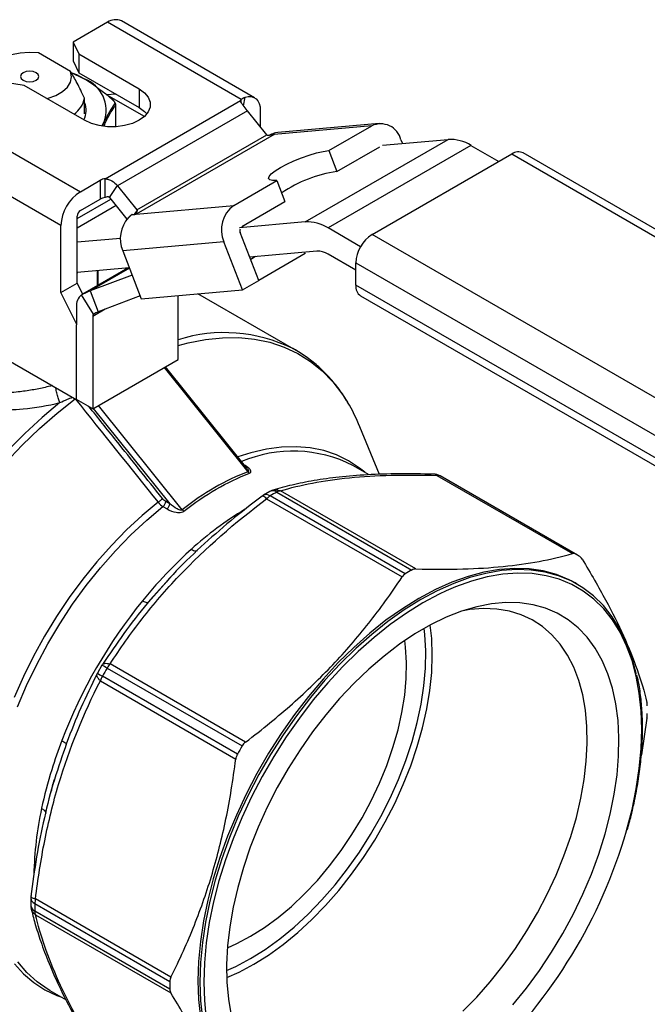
# Model space of a CAD drawing. Header units: inches. Extents: x 1 to 43, y 1 to 33.
# Tile 13 of 14: x 37.3 to 40, y 26.4 to 30.6. Entities that reach past the tile are written whole.
import ezdxf

# ---------------------------------------------------------------- set-up
doc = ezdxf.new("R2010")
doc.units = ezdxf.units.IN
doc.header["$LTSCALE"] = 4
doc.header["$MEASUREMENT"] = 0

msp = doc.modelspace()

# ---------------------------------------------------------------- linework, layer by layer
for p, q in [((37.6544, 30.5765), (37.5071, 30.4915)), ((38.2269, 30.246), (37.6544, 30.5765)), ((38.2841, 30.2529), (37.7134, 30.5824)), ((37.5071, 30.4915), (37.5307, 30.4408)), ((37.5071, 30.4915), (37.5071, 30.4112)), ((37.496, 30.3656), (37.3582, 30.4452)), ((37.5307, 30.4408), (37.7896, 30.2914)), ((37.5307, 30.4408), (37.5307, 30.3605)), ((37.5071, 30.4112), (37.5307, 30.3605)), ((37.4955, 30.3631), (37.5545, 30.3343)), ((37.5307, 30.3605), (37.7896, 30.211)), ((37.2968, 30.3058), (37.209, 30.3194)), ((37.5557, 30.1564), (37.2968, 30.3058)), ((37.6904, 30.2682), (37.65, 30.2662)), ((37.8121, 30.1726), (37.65, 30.2662)), ((37.7896, 30.2914), (37.7896, 30.211)), ((37.5558, 30.1837), (37.5558, 30.2507)), ((37.6436, 29.9056), (38.2241, 30.2407)), ((37.688, 30.219), (37.6893, 30.2236)), ((37.6893, 30.1289), (37.6893, 30.2253)), ((38.2269, 30.2343), (38.2269, 30.246)), ((38.237, 30.2183), (38.2435, 30.2553)), ((36.9671, 30.1798), (37.5378, 29.8503)), ((37.688, 30.219), (37.688, 30.1288)), ((38.254, 30.1968), (37.6972, 29.8754)), ((38.337, 30.0935), (38.254, 30.1968)), ((38.3086, 30.1988), (38.3086, 30.1288)), ((37.6299, 30.1317), (37.6401, 30.1498)), ((37.6401, 30.1498), (37.633, 30.1332)), ((38.8174, 30.1426), (38.3835, 30.1038)), ((38.3676, 30.0951), (37.7762, 29.7537)), ((38.7862, 30.1326), (38.3676, 30.0951)), ((38.3835, 30.1038), (38.3742, 30.1023)), ((38.6024, 30.0265), (38.7862, 30.1326)), ((37.7802, 29.7721), (38.337, 30.0935)), ((38.3552, 30.094), (38.3502, 30.0936)), ((38.5016, 29.7209), (39.1141, 30.0745)), ((38.8321, 30.0493), (39.1141, 30.0745)), ((38.9115, 30.0732), (38.9178, 30.057)), ((37.4543, 29.7057), (36.8836, 30.0351)), ((39.2115, 30.0484), (38.5991, 29.6948)), ((38.6024, 30.0265), (38.6372, 29.9368)), ((38.6372, 29.9368), (38.821, 30.0429)), ((38.7876, 29.6664), (39.3862, 30.0119)), ((39.2115, 30.0484), (39.3305, 29.9797)), ((39.3862, 30.0119), (41.6021, 28.7326)), ((41.6514, 28.7375), (39.4354, 30.0168)), ((37.5378, 29.8503), (37.6225, 29.8992)), ((37.6225, 29.8992), (37.6225, 29.8189)), ((37.6436, 29.8252), (37.6436, 29.9056)), ((38.1948, 29.7912), (38.3797, 29.8979)), ((38.3797, 29.8979), (38.4145, 29.8082)), ((37.6622, 29.826), (37.6963, 29.8764)), ((37.6972, 29.8754), (37.7802, 29.7721)), ((37.5239, 29.7354), (37.6681, 29.8187)), ((37.5378, 29.77), (37.6225, 29.8189)), ((37.6624, 29.8259), (37.7374, 29.7326)), ((38.2296, 29.7015), (38.4145, 29.8082)), ((37.6907, 29.7906), (37.5239, 29.6943)), ((37.7805, 29.7718), (37.7683, 29.753)), ((37.7762, 29.7537), (38.1948, 29.7912)), ((37.5239, 29.4588), (37.5239, 29.7459)), ((37.7592, 29.7522), (37.7705, 29.7532)), ((37.7704, 29.755), (37.7705, 29.7532)), ((37.7705, 29.7532), (37.7762, 29.7537)), ((38.5016, 29.7209), (38.2197, 29.6957)), ((37.4543, 29.4186), (37.4543, 29.7057)), ((38.3023, 29.4702), (38.2226, 29.6755)), ((38.7384, 29.6144), (38.5991, 29.6948)), ((37.7092, 29.6501), (37.5239, 29.6335)), ((38.153, 29.6353), (37.7191, 29.5965)), ((38.2327, 29.43), (38.153, 29.6353)), ((41.0036, 28.3871), (38.7876, 29.6664)), ((37.7191, 29.5965), (37.7987, 29.3912)), ((38.5504, 29.5954), (38.2637, 29.5697)), ((38.5012, 29.585), (38.4989, 29.5908)), ((38.2885, 29.572), (38.2675, 29.5599)), ((38.5012, 29.585), (38.3021, 29.4701)), ((38.718, 29.5137), (38.5991, 29.5823)), ((38.718, 29.5458), (40.934, 28.2666)), ((38.718, 29.4494), (38.718, 29.5458)), ((37.7474, 29.5236), (37.5239, 29.5036)), ((37.5239, 29.5022), (37.527, 29.5039)), ((37.741, 29.523), (37.548, 29.4116)), ((37.7479, 29.5223), (37.5798, 29.4253)), ((37.6102, 29.5113), (37.6102, 29.4475)), ((37.6144, 29.4499), (37.6144, 29.5117)), ((37.7592, 29.493), (37.5798, 29.4253)), ((38.2327, 29.43), (38.3023, 29.4702)), ((37.4543, 29.4186), (37.5239, 29.4588)), ((37.5476, 29.411), (37.5239, 29.4588)), ((37.5798, 29.4253), (37.6146, 29.3356)), ((37.7987, 29.3912), (38.2327, 29.43)), ((40.934, 28.1701), (38.718, 29.4494)), ((37.5212, 29.2838), (37.4543, 29.4186)), ((37.5944, 29.3247), (37.5431, 29.4086)), ((37.794, 29.4033), (37.6146, 29.3356)), ((37.9562, 29.1311), (37.9562, 29.4053)), ((38.4623, 29.1697), (38.041, 29.4128)), ((38.7384, 29.4043), (40.9544, 28.1251)), ((37.5212, 29.3561), (37.5212, 29.2792)), ((37.6441, 29.3467), (37.5908, 29.316)), ((37.5908, 29.316), (37.5908, 28.9202)), ((37.5215, 29.279), (37.5212, 29.2792)), ((37.5215, 28.9601), (37.5215, 29.279)), ((38.4623, 29.1697), (38.4479, 29.1777)), ((37.1898, 29.1497), (37.5225, 28.9577)), ((37.5908, 28.9202), (37.9562, 29.1311)), ((37.8964, 29.0966), (38.2559, 28.6494)), ((38.2511, 28.6653), (37.9019, 29.0998)), ((37.5908, 28.9202), (37.5215, 28.9601)), ((37.5225, 28.9596), (37.5225, 28.9577)), ((37.5241, 28.9586), (37.5225, 28.9577)), ((37.5923, 28.9211), (37.9207, 28.5126)), ((37.9742, 28.4868), (37.6147, 28.934)), ((38.819, 28.6382), (38.7356, 28.8421)), ((38.7749, 28.6369), (38.7058, 28.6768)), ((39.0657, 28.6342), (39.6458, 28.2992)), ((39.6573, 28.2978), (39.0788, 28.6318)), ((39.6673, 28.2922), (39.0888, 28.6262)), ((38.3501, 28.5655), (38.3217, 28.5492)), ((38.3359, 28.5337), (38.9161, 28.1988)), ((38.9298, 28.2123), (38.3513, 28.5462)), ((38.3796, 28.5626), (38.9581, 28.2286)), ((38.9751, 28.2329), (38.395, 28.5678)), ((37.8917, 28.5003), (37.9093, 28.4902)), ((37.9207, 28.5126), (37.9032, 28.5227)), ((37.8296, 28.0911), (37.9309, 28.2052)), ((39.6658, 28.1681), (39.6574, 28.1729)), ((37.828, 28.0894), (37.8296, 28.0911)), ((37.6303, 27.8203), (37.6106, 27.7863)), ((38.2454, 27.4908), (37.6652, 27.8257)), ((37.6092, 27.7821), (37.6099, 27.7838)), ((38.2106, 27.4395), (37.6321, 27.7735)), ((37.6521, 27.8081), (38.2306, 27.4742)), ((37.6234, 27.7534), (38.2036, 27.4184)), ((39.9654, 27.5928), (39.9414, 27.4368)), ((37.4764, 27.4805), (37.4758, 27.4783)), ((37.3252, 26.823), (37.3252, 26.7903)), ((37.9258, 26.4836), (37.3456, 26.8185)), ((37.3425, 26.7989), (37.921, 26.4649)), ((37.921, 26.4323), (37.3425, 26.7662)), ((37.3456, 26.7503), (37.9258, 26.4154)), ((37.4067, 26.4264), (37.4768, 26.386))]:
    msp.add_line(p, q)
at = {"flags": 128}
for points in [[(37.3582, 30.4452), (37.3187, 30.4475), (37.2794, 30.4447), (37.242, 30.437), (37.2086, 30.4248), (37.1805, 30.4086), (37.1593, 30.3893), (37.146, 30.3677), (37.1412, 30.345), (37.1452, 30.3222)], [(37.2928, 30.36), (37.2842, 30.3526), (37.2812, 30.3439), (37.2842, 30.3352), (37.2928, 30.3278), (37.3055, 30.3229), (37.3206, 30.3212), (37.3357, 30.3229), (37.3485, 30.3278), (37.357, 30.3352), (37.36, 30.3439), (37.357, 30.3526), (37.3485, 30.36), (37.3357, 30.3649), (37.3206, 30.3666), (37.3055, 30.3649), (37.2928, 30.36)], [(37.3944, 30.2495), (37.3992, 30.2508), (37.4327, 30.263), (37.4607, 30.2792), (37.4819, 30.2986), (37.4952, 30.3201), (37.5, 30.3428), (37.496, 30.3656)], [(37.5545, 30.3343), (37.5219, 30.3507), (37.5026, 30.3587)], [(37.7896, 30.2914), (37.8127, 30.2747), (37.8287, 30.2554), (37.837, 30.2346), (37.837, 30.2132), (37.8287, 30.1924), (37.8127, 30.1731), (37.7896, 30.1564), (37.7606, 30.1431), (37.7273, 30.1338), (37.6912, 30.129), (37.6541, 30.129), (37.618, 30.1338), (37.5847, 30.1431), (37.5557, 30.1564)], [(38.2435, 30.2553), (38.2569, 30.2582), (38.2694, 30.258), (38.2807, 30.2547), (38.2903, 30.2485), (38.2981, 30.2395), (38.3039, 30.228), (38.3074, 30.2143), (38.3086, 30.1988)], [(37.7896, 30.211), (37.8127, 30.1943), (37.8226, 30.1837)], [(38.3797, 29.8979), (38.3611, 29.8976), (38.3489, 29.9005), (38.3439, 29.9066), (38.3463, 29.9154), (38.3559, 29.9265), (38.3723, 29.9395), (38.3947, 29.9536), (38.4219, 29.9681), (38.4525, 29.9823), (38.4851, 29.9955), (38.518, 30.0071), (38.5496, 30.0164), (38.5782, 30.023), (38.6024, 30.0265)], [(37.9562, 29.1913), (37.9995, 29.2026), (38.0739, 29.217), (38.1465, 29.2245), (38.2168, 29.2248), (38.2845, 29.2182), (38.3493, 29.2046), (38.4109, 29.184), (38.4689, 29.1565), (38.5232, 29.1224), (38.5734, 29.0817), (38.6192, 29.0347), (38.6606, 28.9816), (38.6828, 28.9475)], [(37.2157, 28.6871), (37.2882, 28.7634), (37.3627, 28.835), (37.4386, 28.9014), (37.5158, 28.9623)], [(37.4497, 28.946), (37.3738, 28.8825), (37.2993, 28.8138), (37.2265, 28.7403)], [(38.7567, 28.6474), (38.734, 28.6658), (38.6865, 28.6971), (38.6353, 28.7219), (38.5807, 28.7402), (38.523, 28.7518), (38.4626, 28.7567), (38.3997, 28.7549), (38.3348, 28.7463), (38.2682, 28.7309), (38.2125, 28.7134)], [(37.8705, 28.5187), (37.8026, 28.4621), (37.736, 28.4005), (37.671, 28.3342), (37.6082, 28.2635), (37.5477, 28.1888), (37.4901, 28.1106), (37.4355, 28.0293), (37.3843, 27.9453), (37.3368, 27.8592), (37.2933, 27.7714), (37.2539, 27.6825)], [(37.2683, 27.6422), (37.3072, 27.7333), (37.3505, 27.8233), (37.3981, 27.9117), (37.4495, 27.9979), (37.5046, 28.0815), (37.563, 28.1619), (37.6244, 28.2386), (37.6883, 28.3112), (37.7545, 28.3793), (37.8224, 28.4425), (37.8917, 28.5003)], [(39.6574, 28.1729), (39.632, 28.1865), (39.5783, 28.2088), (39.5214, 28.2245), (39.4614, 28.2334), (39.3988, 28.2355), (39.334, 28.2307), (39.2672, 28.2191), (39.1988, 28.2008), (39.1292, 28.1759), (39.0589, 28.1444), (38.9882, 28.1066), (38.9174, 28.0627), (38.8471, 28.013), (38.7775, 27.9576), (38.7092, 27.897), (38.6424, 27.8314), (38.5775, 27.7613), (38.5149, 27.687), (38.455, 27.6089), (38.398, 27.5275), (38.3444, 27.4432), (38.2943, 27.3565), (38.2481, 27.2679), (38.2061, 27.1779), (38.1685, 27.0869), (38.1354, 26.9956), (38.1071, 26.9043), (38.0837, 26.8136), (38.0654, 26.7241), (38.0522, 26.6362), (38.0443, 26.5504), (38.0416, 26.4672), (38.0443, 26.387), (38.0522, 26.3104)], [(39.9196, 27.7833), (39.9193, 27.7847), (39.901, 27.8531), (39.8776, 27.9168), (39.8493, 27.9753), (39.8162, 28.0285), (39.7786, 28.076), (39.7365, 28.1175), (39.6904, 28.1528), (39.6403, 28.1817), (39.5867, 28.204), (39.5297, 28.2197), (39.4698, 28.2286), (39.4072, 28.2306), (39.3423, 28.2259), (39.2755, 28.2143), (39.2071, 28.196), (39.1376, 28.171), (39.0672, 28.1396), (38.9965, 28.1018), (38.9258, 28.0579), (38.8554, 28.0082), (38.7859, 27.9528), (38.7175, 27.8922), (38.6507, 27.8266), (38.5858, 27.7565), (38.5233, 27.6822), (38.4633, 27.6041), (38.4064, 27.5227), (38.3527, 27.4384), (38.3027, 27.3517), (38.2565, 27.2631), (38.2145, 27.173), (38.1768, 27.0821), (38.1437, 26.9907), (38.1154, 26.8995), (38.092, 26.8088), (38.0737, 26.7193), (38.0606, 26.6314), (38.0526, 26.5456), (38.05, 26.4624), (38.0526, 26.3822), (38.0606, 26.3056)], [(39.8777, 27.1108), (39.8782, 27.1123), (39.9014, 27.2022), (39.9195, 27.2909), (39.9326, 27.3781), (39.9404, 27.4631), (39.943, 27.5456), (39.9404, 27.625), (39.9326, 27.701), (39.9195, 27.7731), (39.9014, 27.8408), (39.8782, 27.9039), (39.8501, 27.962), (39.8173, 28.0147), (39.78, 28.0617), (39.7384, 28.1029), (39.6926, 28.1379), (39.643, 28.1665), (39.5898, 28.1887), (39.5334, 28.2042), (39.4739, 28.213), (39.4119, 28.215), (39.3476, 28.2103), (39.2814, 28.1988), (39.2136, 28.1807), (39.1447, 28.156), (39.1044, 28.1387)], [(39.1044, 28.1387), (39.075, 28.1248), (39.0049, 28.0873), (38.9348, 28.0438), (38.865, 27.9945), (38.7961, 27.9397), (38.7283, 27.8796), (38.6621, 27.8146), (38.5978, 27.7451), (38.5358, 27.6714), (38.4764, 27.594), (38.4199, 27.5133), (38.3667, 27.4298), (38.3171, 27.3438), (38.2714, 27.256), (38.2297, 27.1668), (38.1924, 27.0766), (38.1596, 26.9861), (38.1315, 26.8956), (38.1084, 26.8058), (38.0902, 26.717), (38.0772, 26.6299), (38.0693, 26.5449), (38.0667, 26.4624), (38.0693, 26.3829), (38.076, 26.3154)], [(39.391, 26.3645), (39.4491, 26.4362), (39.5044, 26.5115), (39.5566, 26.5899), (39.6052, 26.6709), (39.6501, 26.7541), (39.6909, 26.8388), (39.7273, 26.9245), (39.7592, 27.0108), (39.7863, 27.097), (39.8085, 27.1826), (39.8256, 27.2671), (39.8375, 27.3499), (39.8441, 27.4306), (39.8454, 27.5085), (39.8414, 27.5833), (39.8322, 27.6544), (39.8177, 27.7214), (39.798, 27.7838), (39.7734, 27.8413), (39.7438, 27.8935), (39.7097, 27.9401), (39.671, 27.9808), (39.6282, 28.0153), (39.5814, 28.0434), (39.5309, 28.065), (39.4772, 28.0798), (39.4204, 28.0878), (39.361, 28.089), (39.2994, 28.0833), (39.2359, 28.0708), (39.1709, 28.0516), (39.1049, 28.0257), (39.0383, 27.9933), (38.9714, 27.9548), (38.9048, 27.9102), (38.8388, 27.8598), (38.7738, 27.8041), (38.7103, 27.7433), (38.6487, 27.6778), (38.5893, 27.6081), (38.5326, 27.5345), (38.4788, 27.4576), (38.4284, 27.3778), (38.3816, 27.2957), (38.3387, 27.2117), (38.3001, 27.1264), (38.2659, 27.0403), (38.2364, 26.954), (38.2117, 26.868), (38.1921, 26.7829), (38.1776, 26.6992), (38.1683, 26.6174), (38.1643, 26.538), (38.1656, 26.4616), (38.1723, 26.3886), (38.1842, 26.3195)], [(39.1766, 26.337), (39.2363, 26.398), (39.294, 26.4634), (39.3492, 26.5327), (39.4016, 26.6054), (39.4509, 26.6811), (39.4966, 26.7592), (39.5385, 26.8393), (39.5763, 26.9208), (39.6098, 27.0031), (39.6388, 27.0858), (39.663, 27.1682), (39.6823, 27.2498), (39.6965, 27.3301), (39.7056, 27.4085), (39.7096, 27.4846), (39.7082, 27.5577), (39.7017, 27.6275), (39.69, 27.6934), (39.6733, 27.7551), (39.6515, 27.8121), (39.6249, 27.864), (39.5937, 27.9104), (39.5579, 27.9512), (39.518, 27.9859), (39.4742, 28.0145), (39.4267, 28.0366), (39.3758, 28.0521), (39.3219, 28.061), (39.2654, 28.0632), (39.2067, 28.0586), (39.1784, 28.0541)], [(38.2811, 26.5387), (38.3442, 26.5782), (38.4069, 26.6234), (38.4688, 26.6741), (38.5294, 26.7299), (38.5883, 26.7904), (38.645, 26.8553), (38.6993, 26.924), (38.7508, 26.9961), (38.799, 27.0711), (38.8437, 27.1485), (38.8846, 27.2278), (38.9213, 27.3084), (38.9536, 27.3898), (38.9814, 27.4714), (39.0044, 27.5526), (39.0224, 27.633), (39.0354, 27.7119), (39.0432, 27.7889), (39.0458, 27.8633), (39.0432, 27.9347), (39.0369, 27.9926)], [(38.2671, 26.5628), (38.33, 26.6021), (38.3924, 26.6472), (38.4539, 26.6978), (38.5141, 26.7536), (38.5725, 26.8141), (38.6289, 26.8789), (38.6826, 26.9475), (38.7335, 27.0196), (38.7811, 27.0945), (38.8251, 27.1718), (38.8652, 27.2509), (38.9011, 27.3312), (38.9325, 27.4123), (38.9593, 27.4934), (38.9812, 27.5742), (38.9981, 27.6539), (39.0099, 27.732), (39.0165, 27.808), (39.0178, 27.8814), (39.0139, 27.9516), (39.0109, 27.9783)], [(38.2671, 26.6583), (38.3262, 26.6954), (38.3848, 26.7383), (38.4424, 26.7866), (38.4987, 26.8399), (38.5532, 26.8978), (38.6055, 26.9599), (38.6551, 27.0256), (38.7016, 27.0946), (38.7448, 27.1661), (38.7842, 27.2397), (38.8196, 27.3148), (38.8506, 27.3908), (38.8771, 27.4671), (38.8988, 27.5431), (38.9156, 27.6183), (38.9273, 27.6919), (38.9338, 27.7635), (38.9351, 27.8325), (38.9312, 27.8984), (38.9278, 27.9262)], [(38.1677, 26.6095), (38.2081, 26.6273), (38.2671, 26.6583)], [(37.4067, 26.4264), (37.3997, 26.4306), (37.352, 26.4638), (37.3085, 26.5036), (37.2695, 26.5496)], [(38.1642, 26.5116), (38.2043, 26.5296), (38.2671, 26.5628)], [(37.2552, 26.541), (37.2947, 26.4976), (37.3384, 26.4603), (37.386, 26.4293), (37.4373, 26.4046), (37.4576, 26.397)], [(38.1647, 26.4818), (38.2179, 26.5053), (38.2811, 26.5387)]]:
    msp.add_lwpolyline(points, dxfattribs=at)
for centre, radius, start, end in [((37.689, 30.5282), 0.0594, 65.6929, 125.6176), ((37.503, 30.1983), 0.1454, 340.539, 69.2579), ((37.4419, 30.2771), 0.1169, 305.9502, 346.9737), ((37.478, 30.1992), 0.0847, 331.2309, 23.1928), ((38.24, 30.2356), 0.0167, 141.6053, 162.4667), ((38.1056, 30.0775), 0.1904, 38.7944, 39.2038), ((38.8245, 30.0515), 0.0897, 14.0017, 115.2508), ((38.367, 30.1065), 0.0114, 241.909, 273.0273), ((38.3616, 30.1133), 0.0316, 218.7937, 219.6144), ((39.1211, 29.9056), 0.1691, 57.6507, 92.3578), ((39.415, 29.9716), 0.0495, 65.6929, 125.6176), ((38.7174, 29.3789), 0.5636, 98.1761, 124.2353), ((37.6481, 29.8525), 0.0533, 94.8341, 118.6004), ((37.6356, 29.6974), 0.1815, 122.6055, 177.3945), ((37.5488, 29.7561), 0.1904, 38.7944, 39.2038), ((37.6481, 29.7721), 0.0533, 94.8341, 118.6004), ((37.6376, 29.806), 0.0317, 38.7944, 39.2038), ((37.5541, 29.7445), 0.0303, 122.6055, 177.3945), ((37.8049, 29.7919), 0.0316, 218.7937, 219.6144), ((38.2702, 29.6874), 0.1282, 126.0232, 203.9762), ((37.844, 29.6485), 0.1353, 138.0235, 202.6015), ((37.7756, 29.765), 0.0112, 242.5743, 273.1221), ((38.5086, 29.552), 0.1691, 57.6507, 92.3578), ((38.2455, 29.6843), 0.0245, 165.7281, 201.0955), ((38.8691, 29.5389), 0.1513, 122.6055, 177.3945), ((38.5538, 29.5109), 0.0845, 57.6507, 92.3578), ((38.7649, 29.4434), 0.0472, 172.7442, 235.9436), ((37.5821, 29.3615), 0.0612, 129.5732, 185.0104), ((37.6009, 29.3169), 0.0102, 129.5732, 185.0104), ((38.1545, 28.5829), 0.6632, 63.7418, 107.3998), ((38.0415, 28.56), 0.7492, 22.1194, 31.141), ((38.4497, 28.1742), 0.564, 62.9996, 113.0649), ((39.0497, 28.5804), 0.0591, 61.3654, 88.3644), ((39.0684, 28.6119), 0.0225, 62.3592, 96.9205), ((38.8476, 28.2084), 0.4824, 60.0027, 61.3655), ((38.3519, 28.4984), 0.0591, 120.6782, 126.8144), ((38.334, 28.5222), 0.0297, 54.3325, 114.4327), ((38.389, 28.4843), 0.0725, 121.3153, 137.0646), ((38.379, 28.514), 0.0591, 106.9716, 119.307), ((38.3622, 28.5381), 0.03, 54.7294, 113.8734), ((39.0473, 27.3733), 1.3639, 119.3117, 120.6829), ((38.3998, 28.5281), 0.04, 97.0041, 120.4788), ((39.0084, 27.2171), 1.484, 121.1142, 132.1624), ((39.4262, 27.8744), 0.4824, 58.6238, 61.3655), ((39.6258, 27.0393), 1.3639, 119.3117, 120.6829), ((39.5287, 26.7016), 2.2186, 141.0292, 158.9708), ((37.6812, 27.7904), 0.0591, 147.0991, 149.543), ((37.4731, 27.5136), 0.3446, 58.7235, 62.8741), ((37.7362, 27.7589), 0.0975, 136.7518, 149.6755), ((37.662, 27.7572), 0.0591, 150.457, 152.8943), ((37.7995, 28.0789), 0.3482, 237.1613, 241.2691), ((37.7168, 27.7253), 0.0975, 150.3247, 163.2478), ((39.8121, 26.538), 2.5058, 149.543, 150.457), ((40.3906, 26.204), 2.5058, 149.543, 150.457), ((38.8229, 26.8942), 1.4848, 167.8376, 178.8508), ((37.7646, 27.7215), 2.1996, 313.4544, 343.8815), ((37.3842, 26.8223), 0.0591, 173.1544, 179.3192), ((37.3531, 26.8248), 0.028, 183.5713, 247.6735), ((37.415, 26.7972), 0.0725, 162.935, 178.6824), ((37.3842, 26.791), 0.0591, 180.6902, 193.071), ((37.355, 26.7935), 0.03, 186.1833, 245.2739), ((38.7066, 26.7826), 1.3642, 179.3145, 180.6855), ((37.3824, 26.7659), 0.04, 179.5187, 202.9891), ((39.2851, 26.4486), 1.3642, 179.3145, 180.6855)]:
    msp.add_arc(centre, radius, start, end)
for points, knots in [([(37.5558, 30.2507), (37.5442, 30.2752), (37.5337, 30.2965), (37.514, 30.3344), (37.5048, 30.351), (37.496, 30.3656)], [0, 0, 0, 0, 0.5, 0.5, 1, 1, 1, 1]), ([(37.6778, 30.241), (37.678, 30.2419), (37.6781, 30.2436), (37.6769, 30.2441), (37.676, 30.244)], [0, 0, 0, 0, 0.428571, 1, 1, 1, 1]), ([(37.6893, 30.2235), (37.6891, 30.2252), (37.6888, 30.2284), (37.6863, 30.2336), (37.6826, 30.2387), (37.6792, 30.2419), (37.6776, 30.2435)], [0, 0, 0, 0, 0.26014, 0.513948, 0.760925, 1, 1, 1, 1]), ([(37.688, 30.219), (37.6881, 30.2202), (37.6876, 30.223), (37.6856, 30.2254), (37.6842, 30.2263)], [0, 0, 0, 0, 0.428571, 1, 1, 1, 1]), ([(38.2531, 30.1979), (38.2465, 30.2059), (38.2404, 30.2136), (38.2299, 30.228), (38.2256, 30.2345), (38.2241, 30.2407)], [0, 0, 0, 0, 0.5, 0.5, 1, 1, 1, 1]), ([(38.2269, 30.246), (38.2271, 30.2462), (38.2274, 30.2464), (38.2279, 30.2469), (38.2284, 30.2473), (38.2289, 30.2477), (38.2294, 30.2481), (38.23, 30.2485), (38.2305, 30.2488), (38.231, 30.2492), (38.2316, 30.2496), (38.2321, 30.25), (38.2327, 30.2503), (38.2332, 30.2507), (38.2338, 30.251), (38.2344, 30.2513), (38.235, 30.2517), (38.2355, 30.252), (38.2361, 30.2523), (38.2367, 30.2526), (38.2373, 30.2529), (38.2379, 30.2532), (38.2385, 30.2534), (38.2391, 30.2537), (38.2398, 30.254), (38.2404, 30.2542), (38.241, 30.2545), (38.2416, 30.2547), (38.2423, 30.2549), (38.2429, 30.2551), (38.2433, 30.2553), (38.2435, 30.2553)], [0, 0, 0, 0, 0.0043847, 0.0087836, 0.0131962, 0.0176219, 0.0220602, 0.0265103, 0.0309717, 0.0354438, 0.0399261, 0.044418, 0.0489188, 0.053428, 0.057945, 0.0624693, 0.0670004, 0.0715376, 0.0760805, 0.0806284, 0.085181, 0.0897377, 0.094298, 0.0988615, 0.1034277, 0.1079962, 0.1125665, 0.1171383, 0.1217112, 0.1262848, 0.1308588, 0.1308588, 0.1308588, 0.1308588]), ([(37.6394, 30.1322), (37.6427, 30.14), (37.6525, 30.1633), (37.6688, 30.1919), (37.6816, 30.21), (37.688, 30.219)], [0, 0, 0, 0, 0.19999, 0.599782, 1, 1, 1, 1]), ([(38.3617, 30.0965), (38.358, 30.0948), (38.3542, 30.0933), (38.348, 30.0917), (38.3458, 30.0913), (38.3425, 30.0912), (38.3413, 30.0912), (38.3391, 30.0918), (38.338, 30.0923), (38.3373, 30.0932)], [0, 0, 0, 0, 0.5, 0.5, 0.75, 0.75, 0.875, 0.875, 1, 1, 1, 1]), ([(37.6436, 29.9056), (37.6489, 29.9051), (37.654, 29.9041), (37.6638, 29.9009), (37.6685, 29.8988), (37.6818, 29.8913), (37.6897, 29.8845), (37.6963, 29.8764)], [0, 0, 0, 0, 0.25, 0.25, 0.5, 0.5, 1, 1, 1, 1]), ([(37.6622, 29.826), (37.6612, 29.8274), (37.6593, 29.8279), (37.6559, 29.8282), (37.6543, 29.828), (37.6495, 29.8272), (37.6465, 29.8263), (37.6436, 29.8252)], [0, 0, 0, 0, 0.25, 0.25, 0.5, 0.5, 1, 1, 1, 1]), ([(37.7805, 29.7718), (37.7813, 29.7708), (37.7816, 29.7698), (37.7816, 29.7679), (37.7814, 29.767), (37.7805, 29.7647), (37.7796, 29.7633), (37.7762, 29.7594), (37.7734, 29.7572), (37.7704, 29.755)], [0, 0, 0, 0, 0.125, 0.125, 0.25, 0.25, 0.5, 0.5, 1, 1, 1, 1]), ([(37.7592, 29.7522), (37.7591, 29.7521), (37.7587, 29.7519), (37.7582, 29.7515), (37.7577, 29.7511), (37.7572, 29.7508), (37.7567, 29.7504), (37.7561, 29.75), (37.7556, 29.7496), (37.7551, 29.7492), (37.7545, 29.7488), (37.754, 29.7484), (37.7535, 29.748), (37.7529, 29.7475), (37.7524, 29.7471), (37.7518, 29.7466), (37.7513, 29.7462), (37.7507, 29.7457), (37.7502, 29.7452), (37.7496, 29.7448), (37.749, 29.7443), (37.7485, 29.7438), (37.7479, 29.7433), (37.7474, 29.7428), (37.7468, 29.7423), (37.7462, 29.7417), (37.7457, 29.7412), (37.7451, 29.7407), (37.7445, 29.7401), (37.744, 29.7396), (37.7436, 29.7392), (37.7434, 29.739)], [0, 0, 0, 0, 0.0043847, 0.0087836, 0.0131962, 0.0176219, 0.0220602, 0.0265103, 0.0309717, 0.0354438, 0.0399261, 0.044418, 0.0489188, 0.053428, 0.057945, 0.0624693, 0.0670004, 0.0715376, 0.0760805, 0.0806284, 0.085181, 0.0897377, 0.094298, 0.0988615, 0.1034277, 0.1079962, 0.1125665, 0.1171383, 0.1217112, 0.1262848, 0.1308588, 0.1308588, 0.1308588, 0.1308588]), ([(37.5431, 29.4086), (37.5488, 29.4122), (37.5548, 29.4154), (37.567, 29.421), (37.5733, 29.4234), (37.5798, 29.4253)], [0, 0, 0, 0, 0.0549277, 0.0549277, 0.1098554, 0.1098554, 0.1098554, 0.1098554]), ([(37.6146, 29.3356), (37.6112, 29.3339), (37.6078, 29.3322), (37.6011, 29.3286), (37.5977, 29.3267), (37.5944, 29.3247)], [0, 0, 0, 0, 0.0313397, 0.0313397, 0.0626794, 0.0626794, 0.0626794, 0.0626794]), ([(37.4164, 29.0189), (37.4067, 29.0164), (37.3787, 29.0091), (37.3302, 28.9994), (37.2789, 28.9922), (37.234, 28.9885), (37.1977, 28.9874), (37.1633, 28.9882), (37.1314, 28.9905), (37.102, 28.9942), (37.0751, 28.9992), (37.044, 29.0066), (37.0091, 29.018), (36.9583, 29.0411), (36.911, 29.0735), (36.8708, 29.1163), (36.8482, 29.1472), (36.8398, 29.1674), (36.8376, 29.1725)], [0, 0, 0, 0, 0.041017, 0.117786, 0.200904, 0.253507, 0.305227, 0.354333, 0.400835, 0.444741, 0.486063, 0.524813, 0.591574, 0.658861, 0.795243, 0.879214, 0.969153, 1, 1, 1, 1]), ([(38.6801, 28.9524), (38.6795, 28.9534), (38.668, 28.9743), (38.6415, 29.0107), (38.6002, 29.0608), (38.5546, 29.1051), (38.5052, 29.1432), (38.469, 29.1674), (38.4486, 29.1771), (38.4467, 29.178)], [0, 0, 0, 0, 0.009676, 0.206264, 0.401663, 0.595854, 0.788975, 0.981321, 1, 1, 1, 1]), ([(36.7781, 29.1578), (36.7839, 29.142), (36.8241, 29.055), (36.9243, 28.971), (37.1083, 28.9162), (37.265, 28.9097), (37.398, 28.9332), (37.4497, 28.946)], [6.877971, 6.877971, 6.877971, 6.877971, 7.056711, 7.884459, 8.091396, 8.712207, 9.126081, 9.126081, 9.126081, 9.126081]), ([(37.4497, 28.946), (37.448, 28.9512), (37.4445, 28.9617), (37.4387, 28.9822), (37.4343, 28.9993), (37.4325, 29.0077), (37.4321, 29.0099)], [0, 0, 0, 0, 0.298504, 0.597013, 0.895286, 1, 1, 1, 1]), ([(37.4497, 28.946), (37.4606, 28.9508), (37.4786, 28.9588), (37.4962, 28.966), (37.5031, 28.9689)], [0, 0, 0, 0, 0.607054, 1, 1, 1, 1]), ([(37.8892, 28.5351), (37.8231, 28.618), (37.7182, 28.7496), (37.6132, 28.881), (37.5744, 28.9296)], [0, 0, 0, 0, 0.630226, 1, 1, 1, 1]), ([(38.2624, 28.6431), (38.2652, 28.6442), (38.2689, 28.6473), (38.2688, 28.655), (38.2594, 28.6666), (38.2468, 28.6753), (38.2384, 28.6801)], [0, 0, 0, 0, 0.0302683, 0.0605367, 0.1210733, 0.2118784, 0.2118784, 0.2118784, 0.2118784]), ([(38.251, 28.6653), (38.2537, 28.6619), (38.2569, 28.6578), (38.2583, 28.6531), (38.2582, 28.6514), (38.2576, 28.6503), (38.2567, 28.6497), (38.2562, 28.6495), (38.2559, 28.6494)], [0, 0, 0, 0, 0.58908, 0.719076, 0.826145, 0.916361, 0.9583, 1, 1, 1, 1]), ([(39.0513, 28.6394), (39.0013, 28.6403), (38.903, 28.6421), (38.7681, 28.6376), (38.6464, 28.6281), (38.5392, 28.613), (38.4446, 28.5939), (38.389, 28.5782), (38.3619, 28.5705)], [0, 0, 0, 0, 0.183352, 0.360263, 0.530482, 0.69397, 0.850598, 1, 1, 1, 1]), ([(38.395, 28.5678), (38.4373, 28.5806), (38.4828, 28.5919), (38.5811, 28.611), (38.6338, 28.6187), (38.8032, 28.6352), (38.9303, 28.638), (39.0657, 28.6342)], [0, 0, 0, 0, 0.25, 0.25, 0.5, 0.5, 1, 1, 1, 1]), ([(39.0657, 28.6342), (39.0626, 28.6362), (39.058, 28.6392), (39.053, 28.639), (39.0513, 28.6389)], [0, 0, 0, 0, 0.667183, 1, 1, 1, 1]), ([(37.6652, 27.8257), (37.7075, 27.8911), (37.7531, 27.9557), (37.8513, 28.082), (37.9041, 28.1436), (38.0734, 28.3218), (38.2005, 28.4323), (38.3359, 28.5337)], [0, 0, 0, 0, 0.25, 0.25, 0.5, 0.5, 1, 1, 1, 1]), ([(38.3167, 28.5458), (38.2713, 28.5109), (38.1805, 28.4409), (38.0538, 28.3279), (37.9706, 28.2496), (37.9331, 28.2074), (37.9323, 28.2065)], [0, 0, 0, 0, 0.330282, 0.661489, 0.993067, 1, 1, 1, 1]), ([(38.3359, 28.5337), (38.3332, 28.5362), (38.3274, 28.5416), (38.3214, 28.5453), (38.3178, 28.5467), (38.3172, 28.5456), (38.317, 28.5454)], [0, 0, 0, 0, 0.304424, 0.639068, 0.908594, 1, 1, 1, 1]), ([(38.3619, 28.5701), (38.3637, 28.5708), (38.3701, 28.573), (38.3816, 28.5727), (38.3907, 28.5694), (38.395, 28.5678)], [0, 0, 0, 0, 0.172971, 0.606062, 1, 1, 1, 1]), ([(37.9093, 28.4902), (37.9125, 28.4927), (37.9154, 28.4964), (37.9195, 28.5045), (37.9207, 28.5089), (37.9207, 28.5126)], [0, 0, 0, 0, 0.5, 0.5, 1, 1, 1, 1]), ([(37.9742, 28.4868), (37.9717, 28.4844), (37.9636, 28.4852), (37.9441, 28.4941), (37.9305, 28.5041), (37.9207, 28.5126)], [0, 0, 0, 0, 0.0604786, 0.090718, 0.2116753, 0.2116753, 0.2116753, 0.2116753]), ([(37.9093, 28.4902), (37.9205, 28.4837), (37.9369, 28.4769), (37.9635, 28.4742), (37.9762, 28.4768), (37.9815, 28.481)], [0, 0, 0, 0, 0.1209573, 0.1511966, 0.2116753, 0.2116753, 0.2116753, 0.2116753]), ([(38.0123, 28.3171), (37.9812, 28.2892), (37.9105, 28.2196), (37.8413, 28.1431), (37.8038, 28.0969)], [0, 0, 0, 0, 2.692794, 6.283185, 6.283185, 6.283185, 6.283185]), ([(38.0123, 28.3171), (38.0159, 28.3152), (38.0231, 28.3115), (38.0319, 28.31), (38.0375, 28.3105), (38.0392, 28.3124), (38.0395, 28.3127)], [0, 0, 0, 0, 0.3114675, 0.622935, 0.9344025, 1, 1, 1, 1]), ([(38.9751, 28.2329), (39.0482, 28.2311), (39.1146, 28.2312), (39.238, 28.2349), (39.295, 28.2385), (39.403, 28.2492), (39.4539, 28.2563), (39.5521, 28.2745), (39.5993, 28.2857), (39.6458, 28.2992)], [0, 0, 0, 0, 0.25, 0.25, 0.5, 0.5, 0.75, 0.75, 1, 1, 1, 1]), ([(39.6876, 28.2751), (39.7257, 28.2127), (39.7587, 28.1552), (39.8172, 28.0465), (39.8427, 27.9953), (39.8874, 27.8964), (39.9067, 27.8487), (39.94, 27.7546), (39.9539, 27.7081), (39.9654, 27.661)], [0, 0, 0, 0, 0.25, 0.25, 0.5, 0.5, 0.75, 0.75, 1, 1, 1, 1]), ([(37.9323, 28.2065), (37.8957, 28.1664), (37.8216, 28.0852), (37.7221, 27.957), (37.6626, 27.8683), (37.6328, 27.824)], [0, 0, 0, 0, 0.32902, 0.664999, 1, 1, 1, 1]), ([(38.2454, 27.4908), (38.3185, 27.5462), (38.3848, 27.6007), (38.5082, 27.7103), (38.5653, 27.7655), (38.6733, 27.8795), (38.7242, 27.9383), (38.8223, 28.0625), (38.8696, 28.128), (38.9161, 28.1988)], [0, 0, 0, 0, 0.25, 0.25, 0.5, 0.5, 0.75, 0.75, 1, 1, 1, 1]), ([(37.8038, 28.0969), (37.8073, 28.095), (37.8143, 28.0912), (37.8222, 28.0886), (37.8269, 28.088), (37.8278, 28.0891), (37.828, 28.0894)], [0, 0, 0, 0, 0.302949, 0.605898, 0.908848, 1, 1, 1, 1]), ([(37.6087, 27.7823), (37.5853, 27.7344), (37.5383, 27.6385), (37.4771, 27.4878), (37.4436, 27.3828), (37.4269, 27.3307)], [0, 0, 0, 0, 0.33416, 0.669182, 1, 1, 1, 1]), ([(37.6234, 27.7534), (37.6203, 27.7565), (37.614, 27.7629), (37.6092, 27.772), (37.6074, 27.7786), (37.6088, 27.7814), (37.6092, 27.7821)], [0, 0, 0, 0, 0.299385, 0.59877, 0.898155, 1, 1, 1, 1]), ([(39.9465, 27.5504), (39.9464, 27.5639), (39.946, 27.603), (39.9416, 27.6655), (39.9338, 27.7283), (39.9256, 27.7645), (39.9225, 27.7785)], [0, 0, 0, 0, 0.166998, 0.48427, 0.801618, 1, 1, 1, 1]), ([(37.3456, 26.8185), (37.3557, 26.9025), (37.3686, 26.986), (37.4012, 27.1501), (37.421, 27.2308), (37.4913, 27.4662), (37.5525, 27.6147), (37.6234, 27.7534)], [0, 0, 0, 0, 0.25, 0.25, 0.5, 0.5, 1, 1, 1, 1]), ([(39.8808, 27.1142), (39.8867, 27.1348), (39.9005, 27.184), (39.9173, 27.261), (39.9318, 27.3447), (39.9414, 27.4267), (39.9459, 27.4952), (39.9463, 27.5358), (39.9465, 27.5504)], [0, 0, 0, 0, 0.136343, 0.325509, 0.514707, 0.70394, 0.893209, 1, 1, 1, 1]), ([(37.4578, 27.4977), (37.4419, 27.456), (37.4091, 27.358), (37.3829, 27.2616), (37.3714, 27.207)], [0, 0, 0, 0, 2.692794, 6.283185, 6.283185, 6.283185, 6.283185]), ([(37.4578, 27.4977), (37.4612, 27.4956), (37.4681, 27.4915), (37.4742, 27.4859), (37.4771, 27.4822), (37.4766, 27.4808), (37.4764, 27.4805)], [0, 0, 0, 0, 0.302946, 0.605891, 0.908837, 1, 1, 1, 1]), ([(37.9258, 26.4836), (37.9639, 26.5593), (37.9969, 26.6329), (38.0554, 26.78), (38.0809, 26.8535), (38.1256, 27.004), (38.1449, 27.0811), (38.1782, 27.2428), (38.1921, 27.3274), (38.2036, 27.4184)], [0, 0, 0, 0, 0.25, 0.25, 0.5, 0.5, 0.75, 0.75, 1, 1, 1, 1]), ([(37.4269, 27.3307), (37.4266, 27.33), (37.4089, 27.2769), (37.3825, 27.1661), (37.3481, 26.9996), (37.3331, 26.8859), (37.3256, 26.8291)], [0, 0, 0, 0, 0.004438, 0.336744, 0.668892, 1, 1, 1, 1]), ([(37.4114, 27.2724), (37.4158, 27.2918), (37.4204, 27.3119), (37.427, 27.3318), (37.4273, 27.3326)], [0, 0, 0, 0, 0.961793, 1, 1, 1, 1]), ([(37.3714, 27.207), (37.3748, 27.2048), (37.3816, 27.2005), (37.3873, 27.1936), (37.3898, 27.1885), (37.389, 27.1861), (37.3888, 27.1857)], [0, 0, 0, 0, 0.311459, 0.622918, 0.934377, 1, 1, 1, 1]), ([(37.3267, 26.7776), (37.3319, 26.7567), (37.3433, 26.711), (37.3682, 26.6329), (37.4037, 26.5387), (37.4542, 26.4262), (37.5228, 26.2942), (37.5812, 26.1969), (37.6117, 26.146)], [0, 0, 0, 0, 0.114563, 0.250146, 0.406623, 0.583861, 0.781828, 1, 1, 1, 1]), ([(37.3456, 26.7503), (37.342, 26.7534), (37.3346, 26.7596), (37.3286, 26.7695), (37.3275, 26.7759), (37.3272, 26.7778)], [0, 0, 0, 0, 0.413891, 0.827781, 1, 1, 1, 1]), ([(37.6234, 26.1362), (37.588, 26.1939), (37.5547, 26.2507), (37.4945, 26.3613), (37.4676, 26.415), (37.3979, 26.5695), (37.3658, 26.6642), (37.3456, 26.7503)], [0, 0, 0, 0, 0.25, 0.25, 0.5, 0.5, 1, 1, 1, 1]), ([(38.2036, 25.8012), (38.1921, 25.8483), (38.1782, 25.8948), (38.1449, 25.9889), (38.1256, 26.0366), (38.0809, 26.1355), (38.0554, 26.1867), (37.9969, 26.2954), (37.9639, 26.3529), (37.9258, 26.4154)], [0, 0, 0, 0, 0.25, 0.25, 0.5, 0.5, 0.75, 0.75, 1, 1, 1, 1])]:
    msp.add_open_spline(points, degree=3, knots=knots)
for points in [[(37.5545, 30.3342), (37.5956, 30.3103), (37.6365, 30.2791), (37.676, 30.244)], [(37.6842, 30.2263), (37.6699, 30.2071), (37.6551, 30.1821), (37.6401, 30.1498)], [(37.676, 30.244), (37.6798, 30.2407), (37.6856, 30.2336), (37.6856, 30.2281), (37.6842, 30.2263)], [(38.3742, 30.1023), (38.3665, 30.1006), (38.3584, 30.0977), (38.3502, 30.0936)], [(37.5158, 28.9623), (37.6341, 28.8145), (37.7523, 28.6666), (37.8705, 28.5187)], [(38.2559, 28.6494), (38.1607, 28.6139), (38.0645, 28.5584), (37.9742, 28.4868)], [(37.9815, 28.481), (38.0717, 28.5523), (38.1675, 28.6076), (38.2624, 28.6431)], [(38.2624, 28.6431), (38.26, 28.6445), (38.2578, 28.6467), (38.2559, 28.6494)], [(37.8705, 28.5187), (37.874, 28.5209), (37.8818, 28.5268), (37.8876, 28.5328), (37.8892, 28.5351)], [(37.9032, 28.5227), (37.8983, 28.5255), (37.8934, 28.5299), (37.8892, 28.5351)], [(37.8705, 28.5187), (37.877, 28.511), (37.8844, 28.5045), (37.8917, 28.5003)], [(37.8917, 28.5003), (37.8949, 28.5028), (37.9008, 28.5102), (37.9032, 28.519), (37.9032, 28.5227)], [(37.9815, 28.481), (37.9803, 28.4817), (37.9778, 28.4833), (37.9753, 28.4856), (37.9742, 28.4868)], [(39.6573, 28.2978), (39.6535, 28.2999), (39.6496, 28.3003), (39.6458, 28.2992)], [(39.6876, 28.2751), (39.6845, 28.2802), (39.681, 28.284), (39.6773, 28.2863)], [(38.9298, 28.2123), (38.9245, 28.2091), (38.9198, 28.2045), (38.9161, 28.1988)], [(38.9751, 28.2329), (38.9692, 28.233), (38.9634, 28.2316), (38.9581, 28.2286)], [(37.6305, 27.8201), (37.632, 27.8245), (37.6403, 27.8303), (37.6563, 27.8284), (37.6652, 27.8257)], [(39.9669, 27.646), (39.9669, 27.6521), (39.9663, 27.6572), (39.9654, 27.661)], [(39.9654, 27.5928), (39.9663, 27.6002), (39.9669, 27.6071), (39.9669, 27.6134)], [(38.2454, 27.4908), (38.2395, 27.4863), (38.2344, 27.4807), (38.2306, 27.4742)], [(38.2106, 27.4395), (38.2069, 27.433), (38.2045, 27.4258), (38.2036, 27.4184)], [(37.3272, 26.8315), (37.3247, 26.8298), (37.3255, 26.8256), (37.3376, 26.8207), (37.3456, 26.8185)], [(37.9258, 26.4836), (37.9227, 26.4774), (37.9211, 26.4711), (37.921, 26.4649)], [(37.921, 26.4323), (37.9211, 26.4261), (37.9227, 26.4204), (37.9258, 26.4154)]]:
    msp.add_open_spline(points, degree=3)

doc.saveas('drawing.dxf')
